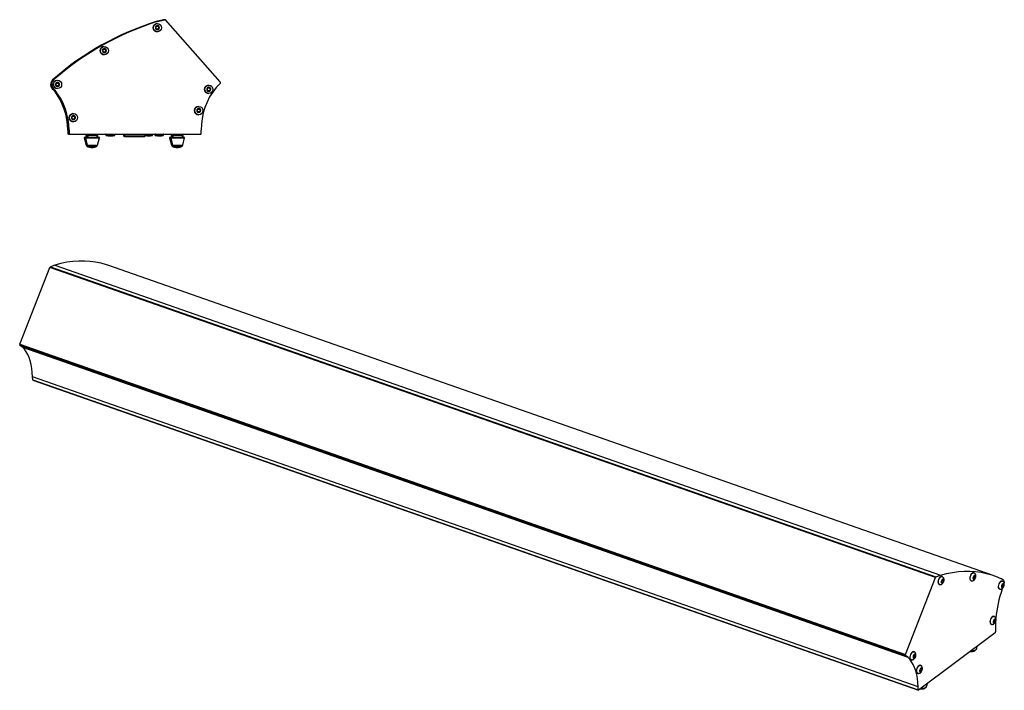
# Model space of a CAD drawing. Header units: millimetres. Extents: x 31 to 2061, y -226 to 607.
# Tile 3 of 3: x 1160 to 2061, y -226 to 387. Entities that reach past the tile are written whole.
import ezdxf

# ---------------------------------------------------------------- set-up
doc = ezdxf.new("R2010")
doc.units = ezdxf.units.MM

msp = doc.modelspace()

# ---------------------------------------------------------------- linework, layer by layer
at = {"color": 7, "linetype": 'Continuous', "lineweight": 25}
for p, q in [((1284.78, 379.45), (1285.34, 380.78)), ((1285.66, 378.3), (1284.78, 379.45)), ((1291.88, 386.95), (1285.04, 385.21)), ((1286.13, 385.21), (1285.04, 385.21)), ((1285.34, 380.78), (1286.77, 380.96)), ((1287.09, 378.49), (1285.66, 378.3)), ((1285.72, 383.4), (1286.21, 383.43)), ((1286.13, 385.21), (1292.97, 386.95)), ((1286.21, 383.43), (1286.21, 383.43)), ((1286.77, 380.96), (1287.65, 379.82)), ((1287.65, 379.82), (1287.09, 378.49)), ((1287.09, 378.49), (1287.09, 378.49)), ((1287.64, 379.82), (1287.65, 379.82)), ((1292.97, 386.95), (1291.88, 386.95)), ((1293.14, 386.97), (1292.05, 386.97)), ((1343.79, 329.99), (1293.74, 386.7)), ((1286.21, 375.83), (1286.21, 375.83)), ((1237.2, 362.45), (1237.69, 362.48)), ((1237.69, 362.48), (1237.69, 362.48)), ((1236.26, 358.5), (1236.81, 359.83)), ((1237.13, 357.35), (1236.26, 358.5)), ((1236.81, 359.83), (1238.24, 360.01)), ((1238.57, 357.54), (1237.13, 357.35)), ((1237.69, 354.88), (1237.69, 354.88)), ((1238.24, 360.01), (1239.12, 358.87)), ((1238.56, 357.54), (1238.57, 357.54)), ((1239.12, 358.87), (1238.57, 357.54)), ((1239.12, 358.87), (1239.12, 358.87)), ((1191.38, 332.82), (1192.46, 332.82)), ((1193.43, 327.53), (1193.99, 328.87)), ((1194.31, 326.39), (1193.43, 327.53)), ((1193.99, 328.87), (1195.42, 329.05)), ((1195.74, 326.57), (1194.31, 326.39)), ((1194.37, 331.49), (1194.86, 331.52)), ((1194.86, 331.52), (1194.86, 331.52)), ((1195.42, 329.05), (1196.29, 327.9)), ((1196.29, 327.9), (1195.74, 326.57)), ((1195.74, 326.57), (1195.74, 326.57)), ((1196.29, 327.9), (1196.29, 327.9)), ((1331.81, 323.04), (1332.37, 324.38)), ((1332.37, 324.38), (1333.8, 324.56)), ((1332.75, 327), (1333.24, 327.03)), ((1333.24, 327.03), (1333.24, 327.03)), ((1333.8, 324.56), (1334.68, 323.41)), ((1340.03, 325), (1343.86, 328.87)), ((1191.65, 322.37), (1192.74, 322.37)), ((1194.86, 323.92), (1194.86, 323.92)), ((1332.69, 321.9), (1331.81, 323.04)), ((1334.12, 322.08), (1332.69, 321.9)), ((1333.24, 319.43), (1333.24, 319.43)), ((1334.68, 323.41), (1334.12, 322.08)), ((1334.12, 322.08), (1334.12, 322.08)), ((1334.67, 323.41), (1334.68, 323.41)), ((1323.63, 307.65), (1324.11, 307.68)), ((1324.11, 307.68), (1324.11, 307.68)), ((1207.98, 297.18), (1208.54, 298.51)), ((1208.54, 298.51), (1209.97, 298.69)), ((1208.92, 301.13), (1209.41, 301.16)), ((1209.41, 301.16), (1209.41, 301.16)), ((1209.97, 298.69), (1210.84, 297.55)), ((1210.84, 297.55), (1210.29, 296.21)), ((1210.84, 297.55), (1210.84, 297.55)), ((1322.69, 303.7), (1323.24, 305.03)), ((1323.56, 302.55), (1322.69, 303.7)), ((1323.24, 305.03), (1324.67, 305.22)), ((1324.99, 302.74), (1323.56, 302.55)), ((1324.11, 300.08), (1324.11, 300.08)), ((1324.67, 305.22), (1325.55, 304.07)), ((1325.55, 304.07), (1324.99, 302.74)), ((1324.99, 302.74), (1324.99, 302.74)), ((1325.55, 304.07), (1325.55, 304.07)), ((1208.86, 296.03), (1207.98, 297.18)), ((1210.29, 296.21), (1208.86, 296.03)), ((1209.41, 293.56), (1209.41, 293.56)), ((1210.29, 296.21), (1210.29, 296.21)), ((1205.4, 286.04), (1204.32, 286.04)), ((1204.32, 286.04), (1204.32, 282.77)), ((1204.32, 282.77), (1205.4, 282.77)), ((1206, 282.17), (1204.92, 282.17)), ((1205.4, 286.04), (1205.4, 282.77)), ((1206, 282.17), (1325.7, 282.17)), ((1223.18, 281.14), (1219.59, 279.35)), ((1224.29, 281.17), (1220.65, 279.35)), ((1220.73, 282.17), (1220.73, 281.17)), ((1221.79, 282.17), (1221.79, 281.17)), ((1223.26, 281.13), (1223.98, 281.02)), ((1223.43, 281.13), (1224.03, 281.04)), ((1223.6, 281.13), (1224.07, 281.06)), ((1223.78, 281.13), (1224.11, 281.08)), ((1232.92, 279.35), (1229.29, 281.17)), ((1231.79, 281.17), (1231.79, 282.17)), ((1239.03, 281.97), (1239.03, 281.33)), ((1239.59, 281.97), (1239.59, 281.33)), ((1246.79, 281.33), (1246.79, 281.97)), ((1247.42, 281.33), (1247.42, 281.97)), ((1255.34, 282.17), (1255.34, 280.67)), ((1255.53, 282.17), (1255.53, 280.67)), ((1256.23, 282.17), (1256.23, 280.67)), ((1275.18, 280.67), (1275.18, 282.17)), ((1281.85, 281.33), (1281.85, 281.97)), ((1284.03, 281.97), (1284.03, 281.33)), ((1284.59, 281.97), (1284.59, 281.33)), ((1291.79, 281.33), (1291.79, 281.97)), ((1300.89, 281), (1297.59, 279.35)), ((1302.29, 281.17), (1298.65, 279.35)), ((1298.73, 282.17), (1298.73, 281.17)), ((1299.79, 282.17), (1299.79, 281.17)), ((1300.21, 281.13), (1300.38, 281.13)), ((1300.38, 281.13), (1300.55, 281.13)), ((1300.55, 281.13), (1300.73, 281.13)), ((1300.78, 281.13), (1301.87, 280.96)), ((1310.92, 279.35), (1307.29, 281.17)), ((1309.79, 281.17), (1309.79, 282.17)), ((1326.3, 282.77), (1326.3, 286.04)), ((1219.33, 278.78), (1221.02, 272.34)), ((1220.39, 278.78), (1222.08, 272.34)), ((1231.49, 272.34), (1233.18, 278.78)), ((1297.33, 278.78), (1299.02, 272.34)), ((1298.39, 278.78), (1300.08, 272.34)), ((1309.49, 272.34), (1311.18, 278.78)), ((1192.39, 162.46), (1188.33, 160.94)), ((1192.39, 162.46), (2002.53, -121.15)), ((2050.97, -121.28), (1240.83, 162.33)), ((1160.4, 90.07), (1187.89, 160.39)), ((1998.02, -123.22), (1187.89, 160.39)), ((1188.33, 160.94), (1998.47, -122.67)), ((1160.4, 90.07), (1970.53, -193.54)), ((1970.53, -194.53), (1160.4, 89.09)), ((1162.76, 87.47), (1160.4, 89.09)), ((1162.76, 87.47), (1972.9, -196.15)), ((1982.18, -223.33), (1172.04, 60.28)), ((1172.15, 57.49), (1172.04, 60.28)), ((1172.15, 57.49), (1982.28, -226.12)), ((1172.3, 57.19), (1982.43, -226.42)), ((1970.53, -193.54), (1998.02, -123.22)), ((1998.47, -122.67), (2002.53, -121.15)), ((2003.59, -127.04), (2004.07, -125.67)), ((2004.15, -122.44), (2003.91, -122.35)), ((2004.07, -125.67), (2004.91, -125.2)), ((2004.23, -125.73), (2004.17, -125.62)), ((2004.23, -125.73), (2005.28, -126.09)), ((2005.28, -126.09), (2004.81, -127.46)), ((2004.91, -125.2), (2005.28, -126.09)), ((2030.47, -126.09), (2030.72, -126.17)), ((2032.67, -123.59), (2033.14, -122.23)), ((2033.04, -124.49), (2032.67, -123.59)), ((2032.71, -123.69), (2032.83, -123.65)), ((2033.88, -124.02), (2032.83, -123.65)), ((2033.23, -119), (2032.99, -118.91)), ((2033.88, -124.02), (2033.04, -124.49)), ((2033.14, -122.23), (2033.99, -121.76)), ((2033.3, -122.28), (2033.24, -122.17)), ((2033.3, -122.28), (2034.36, -122.65)), ((2034.36, -122.65), (2033.88, -124.02)), ((2033.99, -121.76), (2034.36, -122.65)), ((2059.35, -124.77), (2058.79, -124.58)), ((2001.4, -129.53), (2001.64, -129.61)), ((2003.96, -127.93), (2003.59, -127.04)), ((2003.63, -127.14), (2003.75, -127.09)), ((2004.81, -127.46), (2003.75, -127.09)), ((2004.81, -127.46), (2003.96, -127.93)), ((2056.53, -133.68), (2056.78, -133.77)), ((2058.73, -131.19), (2059.2, -129.83)), ((2059.09, -132.08), (2058.73, -131.19)), ((2058.76, -131.29), (2058.88, -131.25)), ((2059.94, -131.61), (2058.88, -131.25)), ((2059.29, -126.6), (2059.04, -126.51)), ((2059.94, -131.61), (2059.09, -132.08)), ((2059.2, -129.83), (2060.05, -129.36)), ((2059.62, -132.99), (2059.2, -133.73)), ((2059.36, -129.88), (2059.3, -129.77)), ((2059.36, -129.88), (2060.41, -130.25)), ((2060.41, -130.25), (2059.94, -131.61)), ((2060.05, -129.36), (2060.41, -130.25)), ((2051.18, -163.46), (2051.65, -162.1)), ((2051.74, -158.86), (2051.5, -158.78)), ((2051.65, -162.1), (2052.5, -161.63)), ((2051.81, -162.15), (2051.75, -162.04)), ((2052.5, -161.63), (2052.87, -162.52)), ((2048.98, -165.95), (2049.23, -166.04)), ((2051.55, -164.35), (2051.18, -163.46)), ((2051.22, -163.56), (2051.34, -163.51)), ((2052.39, -163.88), (2051.34, -163.51)), ((2052.39, -163.88), (2051.55, -164.35)), ((2051.81, -162.15), (2052.87, -162.52)), ((2052.87, -162.52), (2052.39, -163.88)), ((2052.95, -170.25), (2053.05, -173.05)), ((2052.72, -173.82), (1982.65, -226.37)), ((2035.79, -188.15), (2036.35, -186.1)), ((1972.9, -196.15), (1970.53, -194.53)), ((1977.86, -195.77), (1978.34, -194.41)), ((1978.23, -196.66), (1977.86, -195.77)), ((1977.9, -195.87), (1978.02, -195.82)), ((1979.08, -196.19), (1978.02, -195.82)), ((1978.42, -191.17), (1978.18, -191.09)), ((1979.08, -196.19), (1978.23, -196.66)), ((1978.34, -194.41), (1979.18, -193.94)), ((1978.5, -194.46), (1978.44, -194.35)), ((1978.5, -194.46), (1979.55, -194.83)), ((1979.55, -194.83), (1979.08, -196.19)), ((1979.18, -193.94), (1979.55, -194.83)), ((1975.67, -198.26), (1975.91, -198.35)), ((1983.82, -208.25), (1984.3, -206.89)), ((1984.38, -203.66), (1984.14, -203.57)), ((1984.3, -206.89), (1985.14, -206.42)), ((1984.46, -206.94), (1984.4, -206.83)), ((1984.46, -206.94), (1985.51, -207.31)), ((1985.14, -206.42), (1985.51, -207.31)), ((1981.63, -210.75), (1981.87, -210.83)), ((1984.19, -209.15), (1983.82, -208.25)), ((1983.86, -208.35), (1983.98, -208.31)), ((1985.04, -208.68), (1983.98, -208.31)), ((1985.04, -208.68), (1984.19, -209.15)), ((1985.51, -207.31), (1985.04, -208.68)), ((1982.28, -226.12), (1982.18, -223.33)), ((1990.13, -222.39), (1990.69, -220.34))]:
    msp.add_line(p, q, dxfattribs=at)
at = {"color": 7, "linetype": 'Continuous', "lineweight": 25, "flags": 128}
for points in [[(1292.05, 386.97), (1291.99, 386.96), (1291.88, 386.95)], [(1220.73, 281.17), (1220.78, 281.17), (1221.14, 281.17), (1221.79, 281.17)], [(1221.79, 281.17), (1221.83, 281.17), (1222.2, 281.17), (1222.91, 281.17), (1223.9, 281.17), (1225.11, 281.17), (1226.45, 281.17), (1227.8, 281.17), (1229.09, 281.17), (1230.2, 281.17), (1231.06, 281.17), (1231.6, 281.17), (1231.79, 281.17)], [(1223.21, 281.13), (1223.31, 281.13), (1223.38, 281.13)], [(1223.38, 281.13), (1223.48, 281.13), (1223.55, 281.13)], [(1223.55, 281.13), (1223.66, 281.13), (1223.73, 281.13)], [(1241.28, 280.81), (1241.38, 280.81), (1241.67, 280.81), (1241.84, 280.81)], [(1241.84, 280.81), (1241.95, 280.81), (1242.24, 280.81), (1242.68, 280.81), (1243.19, 280.81), (1243.71, 280.81), (1244.15, 280.81), (1244.44, 280.81), (1244.54, 280.81)], [(1244.54, 280.81), (1244.77, 280.81), (1245.06, 280.81), (1245.17, 280.81)], [(1276.9, 280.81), (1277, 280.81), (1277.3, 280.81), (1277.73, 280.81), (1278.25, 280.81), (1278.77, 280.81), (1279.21, 280.81), (1279.5, 280.81), (1279.6, 280.81)], [(1286.28, 280.81), (1286.38, 280.81), (1286.67, 280.81), (1286.84, 280.81)], [(1286.84, 280.81), (1286.95, 280.81), (1287.24, 280.81), (1287.68, 280.81), (1288.19, 280.81), (1288.71, 280.81), (1289.15, 280.81), (1289.44, 280.81), (1289.54, 280.81)], [(1298.73, 281.17), (1298.78, 281.17), (1299.14, 281.17), (1299.79, 281.17)], [(1299.79, 281.17), (1299.83, 281.17), (1300.2, 281.17), (1300.91, 281.17), (1301.9, 281.17), (1303.11, 281.17), (1304.45, 281.17), (1305.8, 281.17), (1307.09, 281.17), (1308.2, 281.17), (1309.06, 281.17), (1309.6, 281.17), (1309.79, 281.17)], [(1307.36, 281.13), (1307.51, 281.13), (1307.61, 281.13)], [(1240.83, 162.33), (1239.57, 162.76), (1234.71, 164.16), (1229.75, 165.2), (1224.67, 165.88), (1219.5, 166.21), (1214.23, 166.17), (1208.88, 165.78), (1203.45, 165.03), (1197.95, 163.92), (1192.39, 162.46)], [(1172.04, 60.28), (1171.82, 64.22), (1171.39, 67.98), (1170.74, 71.53), (1169.89, 74.86), (1168.84, 77.95), (1167.59, 80.76), (1166.16, 83.3), (1164.55, 85.54), (1162.76, 87.47)], [(2003.91, -122.35), (2003.5, -122.3), (2002.82, -122.51), (2002.13, -123.06), (2001.48, -123.9), (2000.96, -124.93), (2000.59, -126.06), (2000.43, -127.18), (2000.49, -128.18), (2000.76, -128.96), (2001.22, -129.44), (2001.4, -129.53)], [(2002.53, -121.15), (2008.09, -119.69), (2013.59, -118.58), (2019.01, -117.83), (2024.37, -117.44), (2029.63, -117.4), (2034.81, -117.73), (2039.88, -118.41), (2044.85, -119.45), (2049.7, -120.85), (2054.43, -122.6), (2059.03, -124.7)], [(2004.36, -128.28), (2004.82, -127.87), (2005.22, -127.22), (2005.48, -126.45), (2005.55, -125.71), (2005.42, -125.12), (2005.11, -124.79), (2004.68, -124.78), (2004.2, -125.1), (2003.77, -125.68), (2003.46, -126.42), (2003.33, -127.18)], [(2032.99, -118.91), (2032.57, -118.86), (2031.89, -119.07), (2031.2, -119.62), (2030.56, -120.46), (2030.03, -121.49), (2029.67, -122.62), (2029.51, -123.74), (2029.57, -124.74), (2029.84, -125.52), (2030.29, -126), (2030.47, -126.09)], [(2033.43, -124.84), (2033.9, -124.43), (2034.3, -123.78), (2034.55, -123.01), (2034.62, -122.27), (2034.49, -121.68), (2034.18, -121.35), (2033.75, -121.34), (2033.28, -121.65), (2032.85, -122.23), (2032.54, -122.98), (2032.4, -123.74)], [(2059.03, -124.7), (2059.78, -125), (2060.36, -125.68), (2060.74, -126.69), (2060.89, -127.95), (2060.89, -128.21)], [(2059.04, -126.51), (2058.63, -126.46), (2057.95, -126.67), (2057.26, -127.22), (2056.62, -128.05), (2056.09, -129.09), (2055.73, -130.22), (2055.57, -131.34), (2055.62, -132.34), (2055.89, -133.11), (2056.35, -133.6), (2056.53, -133.68)], [(2059.49, -132.44), (2059.92, -132.07), (2060.3, -131.5), (2060.56, -130.81), (2060.68, -130.1), (2060.63, -129.49), (2060.41, -129.07), (2060.07, -128.9), (2059.65, -129.01), (2059.22, -129.38), (2058.84, -129.95), (2058.58, -130.64), (2058.46, -131.34)], [(2051.5, -158.78), (2051.08, -158.72), (2050.41, -158.94), (2049.71, -159.49), (2049.07, -160.32), (2048.54, -161.35), (2048.18, -162.48), (2048.02, -163.6), (2048.08, -164.6), (2048.35, -165.38), (2048.8, -165.87), (2048.98, -165.95)], [(2051.94, -164.7), (2052.41, -164.29), (2052.81, -163.64), (2053.06, -162.88), (2053.13, -162.13), (2053, -161.54), (2052.69, -161.21), (2052.26, -161.21), (2051.79, -161.52), (2051.36, -162.1), (2051.05, -162.84), (2050.91, -163.61)], [(2053.03, -163.56), (2052.94, -165.98), (2052.95, -170.25)], [(1982.18, -223.33), (1981.96, -219.39), (1981.52, -215.63), (1980.88, -212.08), (1980.03, -208.75), (1978.97, -205.67), (1977.73, -202.85), (1976.29, -200.31), (1974.68, -198.07), (1972.9, -196.15)], [(1978.18, -191.09), (1977.77, -191.03), (1977.09, -191.25), (1976.4, -191.8), (1975.75, -192.63), (1975.23, -193.66), (1974.86, -194.79), (1974.7, -195.91), (1974.76, -196.91), (1975.03, -197.69), (1975.49, -198.18), (1975.67, -198.26)], [(1978.63, -197.01), (1979.09, -196.6), (1979.49, -195.95), (1979.75, -195.19), (1979.82, -194.44), (1979.69, -193.85), (1979.38, -193.52), (1978.95, -193.51), (1978.47, -193.83), (1978.04, -194.41), (1977.73, -195.15), (1977.6, -195.92)], [(2031.11, -190.94), (2031.48, -190.92), (2031.85, -190.89)], [(1984.14, -203.57), (1983.73, -203.52), (1983.05, -203.73), (1982.36, -204.28), (1981.71, -205.12), (1981.19, -206.15), (1980.82, -207.28), (1980.66, -208.4), (1980.72, -209.4), (1980.99, -210.18), (1981.45, -210.66), (1981.63, -210.75)], [(1984.59, -209.5), (1985.02, -209.13), (1985.4, -208.56), (1985.66, -207.87), (1985.78, -207.16), (1985.73, -206.56), (1985.51, -206.13), (1985.17, -205.96), (1984.75, -206.07), (1984.32, -206.44), (1983.94, -207.01), (1983.67, -207.7), (1983.56, -208.4)], [(1985.35, -225.18), (1985.5, -225.18), (1986.04, -225.15)], [(1989.27, -223.52), (1989.9, -222.89), (1990.13, -222.39)], [(1982.65, -226.37), (1982.58, -226.41), (1982.51, -226.43), (1982.45, -226.43), (1982.4, -226.4), (1982.35, -226.36), (1982.31, -226.3), (1982.29, -226.22), (1982.28, -226.12)]]:
    msp.add_lwpolyline(points, dxfattribs=at)
at = {"color": 8, "linetype": 'Continuous', "lineweight": 25, "flags": 128}
for points in [[(1219.59, 279.35), (1219.72, 279.35), (1220.19, 279.35), (1220.65, 279.35)], [(1220.65, 279.35), (1220.65, 279.35), (1220.84, 279.35), (1221.38, 279.35), (1222.23, 279.35), (1223.35, 279.35), (1224.66, 279.35), (1226.1, 279.35), (1227.58, 279.35), (1229.01, 279.35), (1230.32, 279.35), (1231.42, 279.35), (1232.25, 279.35), (1232.76, 279.35), (1232.92, 279.35)], [(1223.73, 281.13), (1223.83, 281.13), (1224.22, 281.13)], [(1229.36, 281.13), (1230.05, 281.13), (1230.51, 281.13), (1230.61, 281.13)], [(1239.03, 281.97), (1239.03, 281.97), (1239.2, 281.97), (1239.59, 281.97)], [(1239.03, 281.33), (1239.03, 281.33), (1239.2, 281.33), (1239.59, 281.33)], [(1239.18, 281.13), (1239.37, 281.13), (1239.75, 281.13)], [(1239.59, 281.97), (1239.59, 281.97), (1239.77, 281.97), (1240.29, 281.97), (1241.08, 281.97), (1242.09, 281.97), (1243.2, 281.97)], [(1239.59, 281.33), (1239.59, 281.33), (1239.77, 281.33), (1240.29, 281.33), (1241.08, 281.33), (1242.09, 281.33), (1243.2, 281.33)], [(1239.75, 281.13), (1239.94, 281.13), (1240.48, 281.13), (1241.32, 281.13), (1242.36, 281.13), (1243.49, 281.13), (1244.58, 281.13), (1245.53, 281.13), (1246.23, 281.13), (1246.59, 281.13), (1246.64, 281.13)], [(1241.26, 280.81), (1241.36, 280.81), (1241.66, 280.81), (1241.83, 280.81)], [(1241.83, 280.81), (1241.93, 280.81), (1242.23, 280.81), (1242.67, 280.81), (1243.2, 280.81), (1243.72, 280.81), (1244.16, 280.81), (1244.46, 280.81), (1244.56, 280.81)], [(1243.2, 281.97), (1244.31, 281.97), (1245.32, 281.97), (1246.11, 281.97), (1246.62, 281.97), (1246.79, 281.97)], [(1243.2, 281.33), (1244.31, 281.33), (1245.32, 281.33), (1246.11, 281.33), (1246.62, 281.33), (1246.79, 281.33)], [(1244.56, 280.81), (1244.79, 280.81), (1245.08, 280.81), (1245.18, 280.81)], [(1246.64, 281.13), (1246.85, 281.13), (1247.22, 281.13), (1247.26, 281.13)], [(1246.79, 281.97), (1247.24, 281.97), (1247.42, 281.97)], [(1246.79, 281.33), (1247.24, 281.33), (1247.42, 281.33)], [(1255.34, 280.67), (1255.53, 280.67), (1255.53, 280.67)], [(1255.53, 280.67), (1255.61, 280.67), (1256.04, 280.67), (1256.23, 280.67)], [(1256.23, 280.67), (1256.31, 280.67), (1256.73, 280.67), (1257.5, 280.67), (1258.58, 280.67), (1259.94, 280.67), (1261.52, 280.67), (1263.26, 280.67), (1265.09, 280.67), (1266.95, 280.67), (1268.76, 280.67), (1270.45, 280.67)], [(1270.45, 280.67), (1271.96, 280.67), (1273.22, 280.67), (1274.2, 280.67), (1274.86, 280.67), (1275.16, 280.67), (1275.18, 280.67)], [(1275.18, 281.97), (1275.34, 281.97), (1276.14, 281.97), (1277.15, 281.97), (1278.26, 281.97)], [(1275.18, 281.33), (1275.34, 281.33), (1276.14, 281.33), (1277.15, 281.33), (1278.26, 281.33)], [(1275.18, 281.13), (1275.54, 281.13), (1276.38, 281.13), (1277.41, 281.13), (1278.54, 281.13), (1279.64, 281.13), (1280.59, 281.13), (1281.28, 281.13), (1281.65, 281.13), (1281.69, 281.13)], [(1276.88, 280.81), (1276.99, 280.81), (1277.29, 280.81), (1277.73, 280.81), (1278.25, 280.81), (1278.78, 280.81), (1279.22, 280.81), (1279.52, 280.81), (1279.62, 280.81)], [(1278.26, 281.97), (1279.37, 281.97), (1280.37, 281.97), (1281.17, 281.97), (1281.68, 281.97), (1281.85, 281.97)], [(1278.26, 281.33), (1279.37, 281.33), (1280.37, 281.33), (1281.17, 281.33), (1281.68, 281.33), (1281.85, 281.33)], [(1284.03, 281.97), (1284.03, 281.97), (1284.2, 281.97), (1284.59, 281.97)], [(1284.03, 281.33), (1284.03, 281.33), (1284.2, 281.33), (1284.59, 281.33)], [(1284.18, 281.13), (1284.37, 281.13), (1284.75, 281.13)], [(1284.59, 281.97), (1284.59, 281.97), (1284.77, 281.97), (1285.29, 281.97), (1286.08, 281.97), (1287.09, 281.97), (1288.2, 281.97)], [(1284.59, 281.33), (1284.59, 281.33), (1284.77, 281.33), (1285.29, 281.33), (1286.08, 281.33), (1287.09, 281.33), (1288.2, 281.33)], [(1284.75, 281.13), (1284.94, 281.13), (1285.48, 281.13), (1286.32, 281.13), (1287.36, 281.13), (1288.49, 281.13), (1289.58, 281.13), (1290.53, 281.13), (1291.23, 281.13), (1291.59, 281.13), (1291.64, 281.13)], [(1286.26, 280.81), (1286.36, 280.81), (1286.66, 280.81), (1286.83, 280.81)], [(1286.83, 280.81), (1286.93, 280.81), (1287.23, 280.81), (1287.67, 280.81), (1288.2, 280.81), (1288.72, 280.81), (1289.16, 280.81), (1289.46, 280.81), (1289.56, 280.81)], [(1288.2, 281.97), (1289.31, 281.97), (1290.32, 281.97), (1291.11, 281.97), (1291.62, 281.97), (1291.79, 281.97)], [(1288.2, 281.33), (1289.31, 281.33), (1290.32, 281.33), (1291.11, 281.33), (1291.62, 281.33), (1291.79, 281.33)], [(1297.59, 279.35), (1297.63, 279.35), (1297.98, 279.35), (1298.65, 279.35)], [(1298.65, 279.35), (1298.67, 279.35), (1298.96, 279.35), (1299.59, 279.35), (1300.52, 279.35), (1301.7, 279.35), (1303.06, 279.35), (1304.52, 279.35), (1305.99, 279.35), (1307.4, 279.35), (1308.65, 279.35), (1309.68, 279.35), (1310.42, 279.35), (1310.84, 279.35), (1310.92, 279.35)], [(1300.73, 281.13), (1300.83, 281.13), (1301.28, 281.13), (1302.05, 281.13), (1302.22, 281.13)], [(1219.33, 278.78), (1219.46, 278.78), (1219.95, 278.78), (1220.39, 278.78)], [(1220.39, 278.78), (1220.39, 278.78), (1220.59, 278.78), (1221.15, 278.78), (1222.04, 278.78), (1223.2, 278.78), (1224.57, 278.78), (1226.07, 278.78), (1227.61, 278.78), (1229.11, 278.78), (1230.47, 278.78), (1231.61, 278.78), (1232.48, 278.78), (1233.01, 278.78), (1233.18, 278.78)], [(1221.02, 272.34), (1221.14, 272.34), (1221.62, 272.34), (1222.08, 272.34)], [(1222.03, 271.07), (1222.05, 271.07), (1222.32, 271.07), (1222.93, 271.07), (1223.09, 271.07)], [(1222.08, 272.34), (1222.25, 272.34), (1222.79, 272.34), (1223.66, 272.34), (1224.78, 272.34), (1226.06, 272.34), (1227.4, 272.34), (1228.69, 272.34), (1229.82, 272.34), (1230.71, 272.34), (1231.28, 272.34), (1231.49, 272.34), (1231.49, 272.34)], [(1223.09, 271.07), (1223.12, 271.07), (1223.45, 271.07), (1224.1, 271.07), (1225.02, 271.07), (1226.11, 271.07), (1227.26, 271.07), (1228.37, 271.07), (1229.33, 271.07), (1230.03, 271.07), (1230.42, 271.07), (1230.48, 271.07)], [(1297.33, 278.78), (1297.38, 278.78), (1297.73, 278.78), (1298.39, 278.78)], [(1298.39, 278.78), (1298.41, 278.78), (1298.71, 278.78), (1299.37, 278.78), (1300.34, 278.78), (1301.57, 278.78), (1302.98, 278.78), (1304.51, 278.78), (1306.04, 278.78), (1307.51, 278.78), (1308.81, 278.78), (1309.89, 278.78), (1310.66, 278.78), (1311.1, 278.78), (1311.18, 278.78)], [(1299.02, 272.34), (1299.07, 272.34), (1299.44, 272.34), (1300.08, 272.34)], [(1300.03, 271.07), (1300.21, 271.07), (1300.73, 271.07), (1301.09, 271.07)], [(1300.08, 272.34), (1300.1, 272.34), (1300.42, 272.34), (1301.1, 272.34), (1302.07, 272.34), (1303.26, 272.34), (1304.58, 272.34), (1305.91, 272.34), (1307.16, 272.34), (1308.2, 272.34), (1308.98, 272.34), (1309.41, 272.34), (1309.49, 272.34)], [(1301.09, 271.07), (1301.23, 271.07), (1301.7, 271.07), (1302.49, 271.07), (1303.49, 271.07), (1304.62, 271.07), (1305.77, 271.07), (1306.83, 271.07), (1307.68, 271.07), (1308.25, 271.07), (1308.48, 271.07), (1308.48, 271.07)], [(2000.68, -127.26), (2000.84, -126.15), (2001.2, -125.01), (2001.73, -123.98), (2002.37, -123.15), (2003.06, -122.6), (2003.74, -122.38), (2004.15, -122.44)], [(2029.75, -123.82), (2029.91, -122.7), (2030.27, -121.57), (2030.8, -120.54), (2031.44, -119.71), (2032.14, -119.16), (2032.82, -118.94), (2033.22, -119)], [(2030.71, -126.17), (2030.53, -126.09), (2030.08, -125.6), (2029.81, -124.82), (2029.75, -123.82)], [(2001.64, -129.61), (2001.46, -129.53), (2001, -129.04), (2000.73, -128.26), (2000.68, -127.26)], [(2055.81, -131.42), (2055.97, -130.3), (2056.33, -129.17), (2056.86, -128.14), (2057.5, -127.31), (2058.2, -126.76), (2058.87, -126.54), (2059.28, -126.59)], [(2056.77, -133.77), (2056.59, -133.68), (2056.14, -133.2), (2055.87, -132.42), (2055.81, -131.42)], [(2048.26, -163.69), (2048.42, -162.57), (2048.78, -161.44), (2049.31, -160.41), (2049.95, -159.57), (2050.65, -159.02), (2051.33, -158.81), (2051.73, -158.86)], [(2049.22, -166.04), (2049.04, -165.95), (2048.59, -165.47), (2048.32, -164.69), (2048.26, -163.69)], [(2035.16, -189.09), (2035.68, -188.44), (2035.79, -188.15)], [(1974.95, -196), (1975.11, -194.88), (1975.47, -193.75), (1976, -192.72), (1976.64, -191.88), (1977.33, -191.33), (1978.01, -191.12), (1978.42, -191.17)], [(1975.91, -198.35), (1975.73, -198.26), (1975.27, -197.78), (1975, -197), (1974.95, -196)], [(1980.91, -208.48), (1981.07, -207.36), (1981.43, -206.23), (1981.96, -205.2), (1982.6, -204.37), (1983.29, -203.82), (1983.97, -203.6), (1984.38, -203.66)], [(1981.87, -210.83), (1981.69, -210.75), (1981.23, -210.26), (1980.97, -209.48), (1980.91, -208.48)]]:
    msp.add_lwpolyline(points, dxfattribs=at)
at = {"color": 7, "linetype": 'Continuous', "lineweight": 25}
for centre in [(1286.21, 379.63), (1237.69, 358.68), (1194.86, 327.72), (1333.24, 323.23), (1324.11, 303.88), (1209.41, 297.36)]:
    msp.add_circle(centre, 3.8, dxfattribs=at)
for centre, radius, start, end in [((1361.58, 138.45), 258.35, 107.23174, 131.20751), ((1362.66, 138.45), 258.35, 107.23174, 131.20751), ((1286.21, 379.63), 3.8, 97.37184, 270), ((1286.21, 379.63), 1.9, 97.37152, 7.37199), ((1293.14, 386.14), 0.823, 42.5962, 101.88949), ((1237.69, 358.68), 3.8, 97.3718, 270.00005), ((1237.69, 358.68), 1.9, 97.37191, 7.37199), ((1194.52, 327.67), 6.03, 121.4199, 241.61043), ((1195.6, 327.67), 6.03, 121.4199, 241.61043), ((1194.86, 327.72), 3.8, 97.37184, 270.00001), ((1194.86, 327.72), 1.9, 97.37172, 7.37195), ((1386.19, 286.83), 59.9, 140.41843, 180.75304), ((1333.24, 323.23), 3.8, 97.37182, 269.9998), ((1333.24, 323.23), 1.9, 97.37188, 7.37199), ((1343.25, 329.4), 0.802, 319.12265, 47.88333), ((1143.97, 285.38), 60.35, 0.63583, 37.80627), ((1145.06, 285.38), 60.35, 0.63583, 37.80627), ((1324.11, 303.88), 3.8, 97.37186, 269.99998), ((1209.41, 297.36), 3.8, 97.37183, 269.9999), ((1209.41, 297.36), 1.9, 97.37171, 7.37197), ((1324.12, 303.88), 1.9, 97.37187, 7.37197), ((1204.92, 282.77), 0.6, 180.00007, 269.99974), ((1206, 282.77), 0.6, 179.99947, 270.00034), ((1219.82, 278.9), 0.5, 116.56505, 194.71693), ((1220.87, 278.9), 0.5, 116.56505, 194.71693), ((1223.25, 281.33), 0.2, 232.84669, 257.40325), ((1223.42, 281.33), 0.2, 232.84669, 257.40325), ((1223.6, 281.33), 0.2, 232.84669, 257.40325), ((1223.77, 281.33), 0.2, 232.84669, 257.40325), ((1230.57, 281.33), 0.2, 282.59675, 307.15331), ((1232.7, 278.9), 0.5, 345.28307, 63.43495), ((1239.23, 281.97), 0.2, 90, 180), ((1239.23, 281.33), 0.2, 180, 257.40325), ((1239.79, 281.97), 0.2, 90, 180), ((1239.79, 281.33), 0.2, 180, 257.40325), ((1241.28, 281.01), 0.2, 265.03232, 270), ((1241.84, 281.01), 0.2, 265.03232, 270), ((1244.54, 281.01), 0.2, 270, 274.96768), ((1245.17, 281.01), 0.2, 270, 274.96768), ((1246.59, 281.97), 0.2, 0, 90), ((1246.59, 281.33), 0.2, 282.59675, 0), ((1247.22, 281.97), 0.2, 0, 90), ((1247.22, 281.33), 0.2, 282.59675, 0), ((1255.84, 280.67), 0.5, 180, 270), ((1256.03, 280.67), 0.5, 180, 270), ((1256.73, 280.67), 0.5, 180, 270), ((1274.68, 280.67), 0.5, 270, 360), ((1276.9, 281.01), 0.2, 265.03232, 270), ((1279.6, 281.01), 0.2, 270, 274.96768), ((1281.65, 281.97), 0.2, 0, 90), ((1281.65, 281.33), 0.2, 282.59675, 360), ((1284.23, 281.97), 0.2, 90, 180), ((1284.23, 281.33), 0.2, 180, 257.40325), ((1284.79, 281.97), 0.2, 90, 180), ((1284.79, 281.33), 0.2, 180, 257.40325), ((1286.28, 281.01), 0.2, 265.03232, 270), ((1286.84, 281.01), 0.2, 265.03232, 270), ((1289.54, 281.01), 0.2, 270, 274.96768), ((1291.59, 281.97), 0.2, 0, 90), ((1291.59, 281.33), 0.2, 282.59675, 0), ((1297.82, 278.9), 0.5, 116.56505, 194.71693), ((1298.87, 278.9), 0.5, 116.56505, 194.71693), ((1300.25, 281.33), 0.2, 232.84669, 257.40325), ((1300.42, 281.33), 0.2, 232.84669, 257.40325), ((1300.6, 281.33), 0.2, 232.84669, 257.40325), ((1300.77, 281.33), 0.2, 232.84669, 257.40325), ((1307.57, 281.33), 0.2, 282.59675, 307.15331), ((1310.7, 278.9), 0.5, 345.28307, 63.43495), ((1325.7, 282.77), 0.6, 269.99965, 0.00106), ((1222.96, 272.85), 2, 194.71693, 242.48618), ((1224.02, 272.85), 2, 194.71693, 242.48618), ((1229.56, 272.85), 2, 297.51382, 345.28307), ((1300.96, 272.85), 2, 194.71693, 242.48618), ((1302.02, 272.85), 2, 194.71693, 242.48618), ((1307.56, 272.85), 2, 297.51382, 345.28307), ((1188.85, 160.07), 1.01, 120.45325, 161.68765), ((1161.2, 89.57), 0.94, 148.15055, 211.34014), ((1172.44, 57.45), 0.3, 172.32879, 241.27111), ((1998.98, -123.54), 1.01, 120.44664, 161.69397), ((2162.23, -170.68), 109.46, 160.27096, 174.66923), ((2052.05, -173.07), 1, 311.97859, 1.63094), ((1971.33, -194.04), 0.94, 148.15521, 211.33547)]:
    msp.add_arc(centre, radius, start, end, dxfattribs=at)
at = {"color": 8, "linetype": 'Continuous', "lineweight": 25}
for centre, radius, start, end in [((2031.13, -183.56), 6.84, 265.8098, 306.03564), ((1985.4, -217.37), 7.27, 266.66757, 302.19653)]:
    msp.add_arc(centre, radius, start, end, dxfattribs=at)
at = {"color": 7, "linetype": 'Continuous', "lineweight": 25}
for points, knots in [([(1285.66, 378.3), (1285.91, 378.33), (1286.39, 378.4), (1286.87, 378.46), (1287.09, 378.49)], [0, 0, 0, 0, 0.5347487, 1, 1, 1, 1]), ([(1288.1, 379.88), (1288.04, 380.11), (1287.96, 380.47), (1287.66, 380.88), (1287.38, 381.15), (1287.05, 381.35), (1286.58, 381.53), (1286.21, 381.52), (1285.97, 381.52)], [0, 0, 0, 0, 0.239443, 0.369632, 0.500003, 0.630192, 0.760559, 1, 1, 1, 1]), ([(1287.64, 379.82), (1287.49, 380.02), (1287.19, 380.41), (1286.9, 380.79), (1286.77, 380.96)], [0, 0, 0, 0, 0.53475, 1, 1, 1, 1]), ([(1287.09, 378.49), (1287.19, 378.72), (1287.37, 379.17), (1287.56, 379.61), (1287.64, 379.82)], [0, 0, 0, 0, 0.534746, 1, 1, 1, 1]), ([(1239.57, 358.93), (1239.52, 359.16), (1239.43, 359.52), (1239.14, 359.93), (1238.86, 360.2), (1238.53, 360.4), (1238.06, 360.58), (1237.69, 360.57), (1237.45, 360.57)], [0, 0, 0, 0, 0.239444, 0.36963, 0.499999, 0.630188, 0.76056, 1, 1, 1, 1]), ([(1237.13, 357.35), (1237.39, 357.38), (1237.87, 357.45), (1238.34, 357.51), (1238.56, 357.54)], [0, 0, 0, 0, 0.534751, 1, 1, 1, 1]), ([(1239.12, 358.87), (1238.96, 359.07), (1238.67, 359.46), (1238.38, 359.84), (1238.24, 360.01)], [0, 0, 0, 0, 0.534747, 1, 1, 1, 1]), ([(1238.56, 357.54), (1238.66, 357.77), (1238.85, 358.22), (1239.03, 358.66), (1239.12, 358.87)], [0, 0, 0, 0, 0.534749, 1, 1, 1, 1]), ([(1194.31, 326.39), (1194.56, 326.42), (1195.04, 326.48), (1195.52, 326.54), (1195.74, 326.57)], [0, 0, 0, 0, 0.534745, 1, 1, 1, 1]), ([(1196.75, 327.96), (1196.69, 328.2), (1196.6, 328.56), (1196.31, 328.97), (1196.03, 329.23), (1195.7, 329.44), (1195.23, 329.62), (1194.86, 329.61), (1194.62, 329.6)], [0, 0, 0, 0, 0.239443, 0.369631, 0.500001, 0.63019, 0.760559, 1, 1, 1, 1]), ([(1196.29, 327.9), (1196.14, 328.11), (1195.84, 328.49), (1195.55, 328.87), (1195.42, 329.05)], [0, 0, 0, 0, 0.5347458, 1, 1, 1, 1]), ([(1195.74, 326.57), (1195.84, 326.81), (1196.02, 327.25), (1196.21, 327.7), (1196.29, 327.9)], [0, 0, 0, 0, 0.534749, 1, 1, 1, 1]), ([(1335.13, 323.47), (1335.12, 323.52), (1335.11, 323.61), (1335.07, 323.75), (1335.03, 323.89), (1334.97, 324.02), (1334.87, 324.22), (1334.7, 324.48), (1334.41, 324.74), (1334.08, 324.95), (1333.76, 325.07), (1333.48, 325.12), (1333.24, 325.13), (1333.08, 325.12), (1333, 325.11)], [0, 0, 0, 0, 0.048285, 0.096171, 0.143932, 0.191846, 0.240187, 0.370028, 0.500049, 0.629891, 0.759913, 0.840117, 0.919718, 1, 1, 1, 1]), ([(1334.67, 323.41), (1334.52, 323.62), (1334.22, 324), (1333.93, 324.38), (1333.8, 324.56)], [0, 0, 0, 0, 0.534747, 1, 1, 1, 1]), ([(1332.69, 321.9), (1332.94, 321.93), (1333.42, 321.99), (1333.9, 322.05), (1334.12, 322.08)], [0, 0, 0, 0, 0.534751, 1, 1, 1, 1]), ([(1334.12, 322.08), (1334.22, 322.32), (1334.4, 322.76), (1334.59, 323.21), (1334.67, 323.41)], [0, 0, 0, 0, 0.534746, 1, 1, 1, 1]), ([(1211.3, 297.61), (1211.24, 297.84), (1211.15, 298.2), (1210.86, 298.61), (1210.58, 298.88), (1210.25, 299.08), (1209.78, 299.26), (1209.41, 299.25), (1209.17, 299.25)], [0, 0, 0, 0, 0.2394437, 0.3696328, 0.500001, 0.6301899, 0.7605592, 1, 1, 1, 1]), ([(1210.84, 297.55), (1210.7, 297.73), (1210.55, 297.92), (1210.26, 298.31), (1210.11, 298.51), (1209.97, 298.69)], [0, 0, 0, 0, 0.5, 0.5, 1, 1, 1, 1]), ([(1210.29, 296.21), (1210.39, 296.45), (1210.57, 296.9), (1210.76, 297.34), (1210.84, 297.55)], [0, 0, 0, 0, 0.5347471, 1, 1, 1, 1]), ([(1323.56, 302.55), (1323.82, 302.58), (1324.29, 302.65), (1324.77, 302.71), (1324.99, 302.74)], [0, 0, 0, 0, 0.534741, 1, 1, 1, 1]), ([(1326, 304.13), (1325.99, 304.17), (1325.98, 304.27), (1325.94, 304.41), (1325.9, 304.54), (1325.85, 304.68), (1325.74, 304.88), (1325.57, 305.13), (1325.28, 305.4), (1324.95, 305.61), (1324.63, 305.72), (1324.35, 305.77), (1324.11, 305.79), (1323.95, 305.78), (1323.87, 305.77)], [0, 0, 0, 0, 0.048285, 0.096171, 0.143932, 0.191846, 0.240187, 0.370028, 0.500049, 0.629891, 0.759913, 0.840117, 0.919718, 1, 1, 1, 1]), ([(1325.55, 304.07), (1325.39, 304.27), (1325.1, 304.66), (1324.81, 305.04), (1324.67, 305.22)], [0, 0, 0, 0, 0.534745, 1, 1, 1, 1]), ([(1324.99, 302.74), (1325.09, 302.97), (1325.28, 303.42), (1325.46, 303.86), (1325.55, 304.07)], [0, 0, 0, 0, 0.534751, 1, 1, 1, 1]), ([(1208.85, 296.03), (1209.11, 296.06), (1209.59, 296.12), (1210.06, 296.19), (1210.29, 296.21)], [0, 0, 0, 0, 0.534748, 1, 1, 1, 1]), ([(1229.66, 280.98), (1229.88, 281), (1230.2, 281.03), (1230.5, 281.12), (1230.59, 281.15)], [0, 0, 0, 0, 0.697835, 1, 1, 1, 1]), ([(1239.19, 281.17), (1239.43, 281.1), (1240.11, 280.92), (1240.81, 280.88), (1241.26, 280.85)], [0, 0, 0, 0, 0.353665, 1, 1, 1, 1]), ([(1239.76, 281.17), (1240, 281.1), (1240.68, 280.92), (1241.38, 280.88), (1241.83, 280.85)], [0, 0, 0, 0, 0.353665, 1, 1, 1, 1]), ([(1244.54, 280.83), (1244.65, 280.83), (1245.35, 280.85), (1246.02, 281.02), (1246.59, 281.15)], [0, 0, 0, 0, 0.156911, 1, 1, 1, 1]), ([(1245.17, 280.83), (1245.28, 280.83), (1245.97, 280.85), (1246.65, 281.02), (1247.22, 281.15)], [0, 0, 0, 0, 0.156911, 1, 1, 1, 1]), ([(1256.07, 280.17), (1256.05, 280.17), (1256.02, 280.17), (1256.3, 280.17), (1256.41, 280.17)], [0, 0, 0, 0, 0.607366, 1, 1, 1, 1]), ([(1256.76, 280.17), (1256.77, 280.17), (1256.79, 280.17), (1257.76, 280.17), (1259.65, 280.17), (1261.64, 280.17), (1263.37, 280.17), (1265.19, 280.17), (1267.56, 280.17), (1269.16, 280.17), (1270.2, 280.17)], [0, 0, 0, 0, 0.070684, 0.250223, 0.429762, 0.526411, 0.625112, 0.723812, 0.820461, 1, 1, 1, 1]), ([(1270.2, 280.17), (1271.11, 280.17), (1272.52, 280.17), (1273.78, 280.17), (1274.42, 280.17), (1274.7, 280.17), (1274.65, 280.17), (1274.64, 280.17)], [0, 0, 0, 0, 0.3594, 0.552871, 0.750449, 0.948025, 1, 1, 1, 1]), ([(1275.18, 281.08), (1275.3, 281.05), (1275.85, 280.9), (1276.43, 280.87), (1276.89, 280.85)], [0, 0, 0, 0, 0.215609, 1, 1, 1, 1]), ([(1279.6, 280.83), (1279.71, 280.83), (1280.4, 280.85), (1281.08, 281.02), (1281.65, 281.15)], [0, 0, 0, 0, 0.156911, 1, 1, 1, 1]), ([(1284.19, 281.17), (1284.43, 281.1), (1285.11, 280.92), (1285.81, 280.88), (1286.26, 280.85)], [0, 0, 0, 0, 0.353665, 1, 1, 1, 1]), ([(1284.76, 281.17), (1285, 281.1), (1285.67, 280.92), (1286.38, 280.88), (1286.83, 280.85)], [0, 0, 0, 0, 0.353665, 1, 1, 1, 1]), ([(1289.54, 280.83), (1289.65, 280.83), (1290.35, 280.85), (1291.02, 281.02), (1291.59, 281.15)], [0, 0, 0, 0, 0.156911, 1, 1, 1, 1]), ([(1300.39, 281.17), (1300.63, 281.1), (1301.09, 280.97), (1301.56, 280.94), (1301.79, 280.92)], [0, 0, 0, 0, 0.52274, 1, 1, 1, 1]), ([(1300.45, 281.11), (1300.61, 281.07), (1301.04, 280.95), (1301.48, 280.92), (1301.76, 280.9)], [0, 0, 0, 0, 0.380909, 1, 1, 1, 1]), ([(1222.09, 271.06), (1222.48, 270.88), (1223.31, 270.48), (1224.74, 270.21), (1225.82, 270.11), (1226.38, 270.21), (1226.43, 270.21)], [0, 0, 0, 0, 0.2846, 0.61894, 0.965348, 1, 1, 1, 1]), ([(1223.16, 271.06), (1223.54, 270.88), (1224.38, 270.48), (1225.8, 270.19), (1227.36, 270.13), (1228.89, 270.42), (1229.94, 270.75), (1230.39, 271.03), (1230.42, 271.05)], [0, 0, 0, 0, 0.168292, 0.367001, 0.57283, 0.786488, 0.985233, 1, 1, 1, 1]), ([(1300.05, 271.08), (1300.45, 270.89), (1301.3, 270.49), (1302.73, 270.21), (1303.81, 270.11), (1304.38, 270.21), (1304.43, 270.21)], [0, 0, 0, 0, 0.290182, 0.621591, 0.965018, 1, 1, 1, 1]), ([(1301.1, 271.08), (1301.5, 270.89), (1302.35, 270.49), (1303.79, 270.19), (1305.35, 270.13), (1306.89, 270.42), (1307.94, 270.75), (1308.41, 271.05), (1308.45, 271.07)], [0, 0, 0, 0, 0.172924, 0.369096, 0.572375, 0.783489, 0.97986, 1, 1, 1, 1]), ([(2003.74, -129.4), (2003.93, -129.28), (2004.37, -128.99), (2004.95, -128.32), (2005.47, -127.43), (2005.82, -126.38), (2005.95, -125.32), (2005.84, -124.35), (2005.51, -123.52), (2004.97, -122.88), (2004.47, -122.51), (2004.17, -122.46), (2004.13, -122.45)], [0, 0, 0, 0, 0.083301, 0.193384, 0.3139, 0.436625, 0.563973, 0.683293, 0.788047, 0.887684, 0.986799, 1, 1, 1, 1]), ([(2003.75, -127.09), (2003.79, -126.83), (2003.86, -126.34), (2004.11, -125.92), (2004.23, -125.73)], [0, 0, 0, 0, 0.534744, 1, 1, 1, 1]), ([(2030.72, -126.14), (2030.8, -126.18), (2031.12, -126.33), (2031.77, -126.33), (2032.4, -126.17), (2032.72, -126.01), (2032.82, -125.96)], [0, 0, 0, 0, 0.109251, 0.495118, 0.852292, 1, 1, 1, 1]), ([(2032.4, -123.74), (2032.41, -123.95), (2032.41, -124.27), (2032.53, -124.59), (2032.66, -124.79), (2032.83, -124.91), (2033.08, -124.98), (2033.29, -124.89), (2033.43, -124.84)], [0, 0, 0, 0, 0.2394431, 0.3696318, 0.4999988, 0.6301877, 0.7605547, 1, 1, 1, 1]), ([(2032.82, -125.96), (2033.01, -125.83), (2033.45, -125.55), (2034.03, -124.88), (2034.54, -123.99), (2034.9, -122.94), (2035.03, -121.88), (2034.92, -120.91), (2034.59, -120.07), (2034.05, -119.44), (2033.55, -119.07), (2033.24, -119.02), (2033.2, -119.01)], [0, 0, 0, 0, 0.083299, 0.193384, 0.3139, 0.436624, 0.563972, 0.683293, 0.788046, 0.887684, 0.986799, 1, 1, 1, 1]), ([(2032.83, -123.65), (2032.86, -123.39), (2032.93, -122.9), (2033.19, -122.48), (2033.3, -122.28)], [0, 0, 0, 0, 0.534749, 1, 1, 1, 1]), ([(2001.65, -129.58), (2001.72, -129.62), (2002.05, -129.77), (2002.7, -129.77), (2003.33, -129.61), (2003.65, -129.45), (2003.74, -129.4)], [0, 0, 0, 0, 0.109251, 0.49512, 0.852302, 1, 1, 1, 1]), ([(2003.33, -127.18), (2003.33, -127.39), (2003.34, -127.71), (2003.46, -128.03), (2003.59, -128.23), (2003.75, -128.35), (2004, -128.42), (2004.22, -128.33), (2004.36, -128.28)], [0, 0, 0, 0, 0.2394418, 0.3696307, 0.4999999, 0.6301884, 0.7605554, 1, 1, 1, 1]), ([(2056.78, -133.74), (2056.86, -133.78), (2057.18, -133.93), (2057.83, -133.92), (2058.46, -133.77), (2058.78, -133.6), (2058.87, -133.56)], [0, 0, 0, 0, 0.109253, 0.49512, 0.852296, 1, 1, 1, 1]), ([(2058.46, -131.34), (2058.46, -131.38), (2058.45, -131.47), (2058.46, -131.59), (2058.47, -131.71), (2058.48, -131.82), (2058.52, -131.99), (2058.59, -132.19), (2058.72, -132.38), (2058.89, -132.51), (2059.06, -132.55), (2059.21, -132.54), (2059.35, -132.51), (2059.44, -132.46), (2059.49, -132.44)], [0, 0, 0, 0, 0.048285, 0.096171, 0.143932, 0.191845, 0.240186, 0.370028, 0.500049, 0.62989, 0.759911, 0.840116, 0.919718, 1, 1, 1, 1]), ([(2058.87, -133.56), (2059.06, -133.43), (2059.51, -133.15), (2060.09, -132.48), (2060.6, -131.59), (2060.95, -130.54), (2061.09, -129.47), (2060.98, -128.51), (2060.65, -127.67), (2060.1, -127.04), (2059.61, -126.67), (2059.3, -126.61), (2059.26, -126.61)], [0, 0, 0, 0, 0.0833, 0.193385, 0.3139, 0.436625, 0.563973, 0.683294, 0.788048, 0.887684, 0.986799, 1, 1, 1, 1]), ([(2058.88, -131.25), (2058.92, -130.99), (2058.99, -130.5), (2059.24, -130.08), (2059.36, -129.88)], [0, 0, 0, 0, 0.534747, 1, 1, 1, 1]), ([(2051.33, -165.82), (2051.52, -165.7), (2051.96, -165.41), (2052.54, -164.75), (2053.05, -163.86), (2053.41, -162.81), (2053.54, -161.74), (2053.43, -160.77), (2053.1, -159.94), (2052.56, -159.31), (2052.06, -158.93), (2051.75, -158.88), (2051.72, -158.87)], [0, 0, 0, 0, 0.083302, 0.193385, 0.313901, 0.436626, 0.563973, 0.683294, 0.788048, 0.887684, 0.986799, 1, 1, 1, 1]), ([(2049.24, -166.01), (2049.31, -166.04), (2049.63, -166.2), (2050.28, -166.19), (2050.91, -166.04), (2051.23, -165.87), (2051.33, -165.82)], [0, 0, 0, 0, 0.109243, 0.495124, 0.852298, 1, 1, 1, 1]), ([(2050.91, -163.61), (2050.91, -163.65), (2050.91, -163.74), (2050.91, -163.86), (2050.92, -163.98), (2050.94, -164.09), (2050.97, -164.26), (2051.04, -164.46), (2051.17, -164.65), (2051.34, -164.77), (2051.51, -164.82), (2051.66, -164.81), (2051.8, -164.77), (2051.89, -164.73), (2051.94, -164.7)], [0, 0, 0, 0, 0.048285, 0.096171, 0.143932, 0.191845, 0.240186, 0.370028, 0.500049, 0.62989, 0.759911, 0.840116, 0.919718, 1, 1, 1, 1]), ([(2051.34, -163.51), (2051.36, -163.27), (2051.4, -163.03), (2051.56, -162.57), (2051.68, -162.35), (2051.81, -162.15)], [0, 0, 0, 0, 0.5, 0.5, 1, 1, 1, 1]), ([(2031.25, -190.94), (2031.67, -190.9), (2032.25, -190.85), (2033.06, -190.64), (2033.7, -190.41), (2034.39, -190.04), (2035.01, -189.53), (2035.52, -188.9), (2035.7, -188.39), (2035.79, -188.15)], [0, 0, 0, 0, 0.207279, 0.288346, 0.422575, 0.560027, 0.707678, 0.858538, 1, 1, 1, 1]), ([(1975.92, -198.32), (1975.99, -198.35), (1976.32, -198.51), (1976.97, -198.5), (1977.6, -198.35), (1977.92, -198.18), (1978.01, -198.13)], [0, 0, 0, 0, 0.109243, 0.495125, 0.852296, 1, 1, 1, 1]), ([(1977.6, -195.92), (1977.6, -195.96), (1977.59, -196.05), (1977.6, -196.17), (1977.61, -196.29), (1977.62, -196.4), (1977.66, -196.57), (1977.73, -196.77), (1977.86, -196.96), (1978.02, -197.08), (1978.19, -197.13), (1978.35, -197.12), (1978.49, -197.08), (1978.58, -197.04), (1978.63, -197.01)], [0, 0, 0, 0, 0.048285, 0.096171, 0.143932, 0.191845, 0.240186, 0.370028, 0.500049, 0.62989, 0.759911, 0.840116, 0.919718, 1, 1, 1, 1]), ([(1978.01, -198.13), (1978.2, -198.01), (1978.64, -197.72), (1979.22, -197.06), (1979.74, -196.16), (1980.09, -195.12), (1980.22, -194.05), (1980.12, -193.08), (1979.79, -192.25), (1979.24, -191.62), (1978.74, -191.24), (1978.44, -191.19), (1978.4, -191.18)], [0, 0, 0, 0, 0.083302, 0.193385, 0.313901, 0.436626, 0.563973, 0.683294, 0.788048, 0.887684, 0.986799, 1, 1, 1, 1]), ([(1978.02, -195.82), (1978.04, -195.58), (1978.09, -195.34), (1978.25, -194.88), (1978.37, -194.66), (1978.5, -194.46)], [0, 0, 0, 0, 0.5, 0.5, 1, 1, 1, 1]), ([(2029.98, -190.87), (2030.25, -190.9), (2030.67, -190.95), (2031.09, -190.94), (2031.25, -190.94)], [0, 0, 0, 0, 0.63248, 1, 1, 1, 1]), ([(1983.97, -210.62), (1984.16, -210.49), (1984.61, -210.21), (1985.18, -209.54), (1985.7, -208.65), (1986.05, -207.6), (1986.18, -206.54), (1986.08, -205.57), (1985.75, -204.74), (1985.2, -204.1), (1984.7, -203.73), (1984.4, -203.68), (1984.36, -203.67)], [0, 0, 0, 0, 0.083302, 0.193385, 0.313901, 0.436625, 0.563973, 0.683293, 0.788047, 0.887684, 0.986799, 1, 1, 1, 1]), ([(1983.98, -208.31), (1984.02, -208.05), (1984.09, -207.56), (1984.34, -207.14), (1984.46, -206.94)], [0, 0, 0, 0, 0.534746, 1, 1, 1, 1]), ([(1981.88, -210.8), (1981.95, -210.84), (1982.28, -210.99), (1982.93, -210.99), (1983.56, -210.83), (1983.88, -210.67), (1983.97, -210.62)], [0, 0, 0, 0, 0.109243, 0.495125, 0.852295, 1, 1, 1, 1]), ([(1983.56, -208.4), (1983.56, -208.61), (1983.57, -208.93), (1983.69, -209.25), (1983.82, -209.45), (1983.98, -209.57), (1984.23, -209.64), (1984.45, -209.55), (1984.59, -209.5)], [0, 0, 0, 0, 0.239443, 0.369632, 0.499999, 0.630188, 0.760559, 1, 1, 1, 1]), ([(1984.32, -225.11), (1984.59, -225.14), (1985.01, -225.19), (1985.43, -225.18), (1985.59, -225.18)], [0, 0, 0, 0, 0.632492, 1, 1, 1, 1]), ([(1985.59, -225.18), (1986.01, -225.15), (1986.6, -225.1), (1987.4, -224.88), (1988.04, -224.65), (1988.73, -224.28), (1989.35, -223.77), (1989.85, -223.16), (1990.03, -222.67), (1990.1, -222.44)], [0, 0, 0, 0, 0.209421, 0.291325, 0.426936, 0.565808, 0.714983, 0.867399, 1, 1, 1, 1])]:
    msp.add_open_spline(points, degree=3, knots=knots, dxfattribs=at)

doc.saveas('drawing.dxf')
